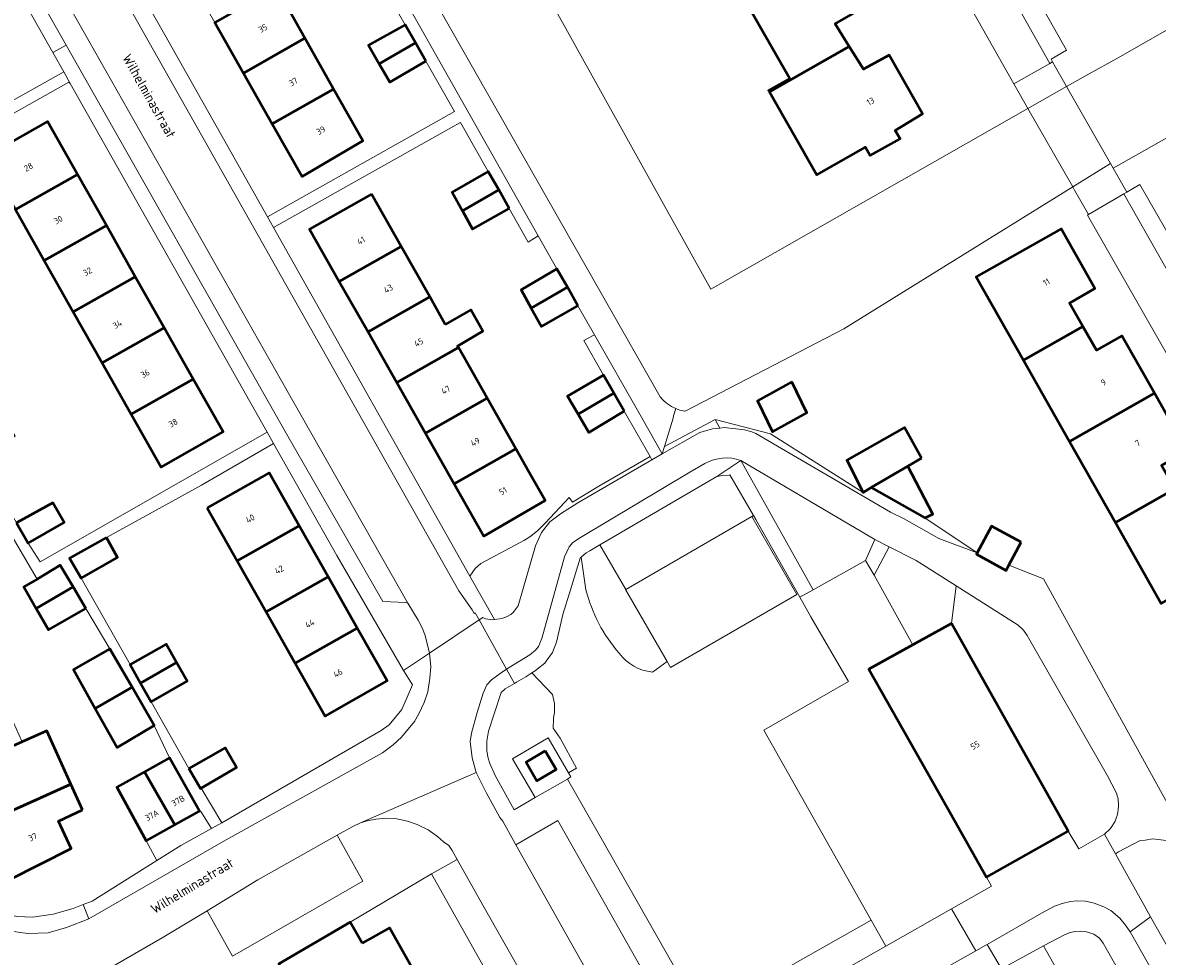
# Model space of a CAD drawing. Header units: metres. Extents: x 113441 to 115918, y 474822 to 477887.
# Tile 107 of 145: x 114430 to 114546, y 476677 to 476773. Entities that reach past the tile are written whole.
import ezdxf
from ezdxf.enums import TextEntityAlignment as Align

# ---------------------------------------------------------------- set-up
doc = ezdxf.new("R2010")
doc.units = ezdxf.units.M
for name, color, linetype, lineweight in [('B-WE-GR-BEPLANTING_CULTUUR_BOSPLANTSOEN-GV', 252, 'Continuous', 18), ('B-WE-GR-GRAS-GV', 252, 'Continuous', 13), ('B-WE-GR-GROENVOORZIENING-GV', 252, 'Continuous', 18), ('B-WE-IE-TERREINAFSCHEIDING_KUNSTMATIG_HEKWERK-G', 252, 'IE-TERREINAFSCHEIDING-KUNSTMATIG', 18), ('B-WE-KW-KUNSTWERK_DEK-GV', 252, 'Continuous', 18), ('B-WE-KW-KUNSTWERK_LANDHOOFD-GV', 252, 'Continuous', 18), ('B-WE-OG-BEBOUWING-GV', 7, 'Continuous', 50), ('B-WE-OG-BEBOUWING-T18', 7, 'Continuous', 50), ('B-WE-OG-BEBOUWING_LAGE TRAFO-GV', 7, 'Continuous', 50), ('B-WE-OG-BEBOUWING_SCHUUR-GV', 7, 'Continuous', 50), ('B-WE-OG-TERREIN_ERF-GV', 252, 'Continuous', 18), ('B-WE-OG-TERREIN_ONBEGROEID-GV', 252, 'Continuous', 18), ('B-WE-OG-TOPOGRAFIE-T18', 7, 'Continuous', 18), ('B-WE-OG-WATER-GV', 252, 'Continuous', 18), ('B-WE-OG-WATER_SLOOT-GV', 252, 'Continuous', 18), ('B-WE-VH-VERHARDING_GESLOTEN-GV', 252, 'Continuous', 18), ('B-WE-VH-VERHARDING_OPEN-GV', 252, 'Continuous', 18)]:
    doc.layers.add(name, color=color, linetype=linetype, lineweight=lineweight)
doc.styles.add('NLCS-ISO-ANNOTATIEF-T18', font='NLCS-ISO.ttf', dxfattribs={"height": 1.8})
doc.linetypes.add('IE-TERREINAFSCHEIDING-KUNSTMATIG', pattern='A,4,[82,NLCS.SHX,S=0.75,R=90,X=0,Y=0],4,-2', length=10)

msp = doc.modelspace()

# ---------------------------------------------------------------- linework, layer by layer
at = {"layer": 'B-WE-GR-BEPLANTING_CULTUUR_BOSPLANTSOEN-GV'}
for points in [[(114517.235, 476719.499), (114503.498, 476727.604), (114510.915, 476714.34), (114516.274, 476717.347)], [(114504.637, 476721.851), (114504.804, 476721.947), (114502.361, 476726.133), (114502.289, 476726.097), (114501.604, 476726.066), (114501.026, 476725.97), (114489.041, 476718.946), (114491.713, 476714.379)], [(114525.562, 476714.746), (114521.47, 476717.333), (114518.71, 476718.745), (114517.179, 476715.84), (114521.138, 476708.693), (114525.081, 476710.887)]]:
    msp.add_lwpolyline(points, close=True, dxfattribs=at)
for points in [[(114541.984, 476693.532), (114541.074, 476695.265), (114532.867, 476709.643), (114532.49, 476710.176), (114531.937, 476710.715), (114525.562, 476714.746), (114525.081, 476710.887), (114537.042, 476689.568), (114538.134, 476687.758), (114540.768, 476689.268), (114541.355, 476689.807)], [(114482.083, 476705.818), (114481.467, 476705.422), (114480.498, 476704.847), (114480.291, 476704.723), (114479.354, 476704.167), (114478.92, 476703.785), (114477.64, 476699.831), (114477.457, 476698.8), (114477.471, 476697.793), (114477.592, 476697.078), (114477.753, 476696.519), (114478.358, 476695.227), (114480.265, 476691.756), (114482.434, 476693.013), (114480.099, 476696.994), (114483.734, 476699.131), (114485.847, 476695.543), (114486.657, 476696.04), (114484.975, 476699.114), (114484.272, 476700.132), (114484.282, 476701.107)], [(114484.189, 476703.578), (114482.083, 476705.818)]]:
    msp.add_lwpolyline(points, dxfattribs=at)
for points in [[(114484.282, 476701.107, 0.1427584), (114484.189, 476703.578)], [(114542.217, 476692.134, 0.0937246), (114541.984, 476693.532)], [(114541.355, 476689.807, 0.1682034), (114542.217, 476692.134)]]:
    msp.add_lwpolyline(points, format="xyb", dxfattribs=at)
at = {"layer": 'B-WE-GR-GRAS-GV'}
for points in [[(114509.544, 476713.571), (114505.039, 476721.544), (114504.804, 476721.947), (114504.637, 476721.851), (114509.254, 476713.865), (114496.291, 476706.371), (114495.941, 476706.976), (114494.436, 476705.893)], [(114487.609, 476714.343), (114487.131, 476717.666), (114487.045, 476717.589), (114486.047, 476714.343), (114485.262, 476711.787), (114484.612, 476708.956), (114484.197, 476707.912), (114483.555, 476707.012), (114483.401, 476706.796), (114482.639, 476706.175), (114482.402, 476706.023), (114482.083, 476705.818), (114484.189, 476703.578)], [(114484.282, 476701.107), (114484.272, 476700.132), (114484.975, 476699.114), (114486.657, 476696.04), (114485.847, 476695.543), (114486.08, 476695.147), (114485.884, 476695.011), (114485.716, 476694.914), (114489.194, 476688.872), (114499.52, 476670.641), (114516.867, 476680.446), (114505.861, 476699.937), (114514.522, 476704.912), (114510.683, 476711.556), (114509.544, 476713.571)]]:
    msp.add_lwpolyline(points, dxfattribs=at)
for points in [[(114491.037, 476707.828, -0.1164315), (114487.609, 476714.343)], [(114494.436, 476705.893, -0.2126479), (114491.037, 476707.828)], [(114484.189, 476703.578, -0.1427584), (114484.282, 476701.107)]]:
    msp.add_lwpolyline(points, format="xyb", dxfattribs=at)
at = {"layer": 'B-WE-GR-GROENVOORZIENING-GV'}
for points in [[(114494.39, 476727.666), (114494.191, 476728.014), (114488.944, 476724.969), (114486.23, 476723.308), (114485.89, 476723.783), (114483.47, 476721.19), (114482.69, 476720.43), (114481.97, 476719.83), (114481.32, 476719.44), (114476.86, 476717.03), (114476.27, 476716.53), (114475.733, 476715.726), (114478.232, 476711.292), (114479, 476711.4), (114479.471, 476711.562), (114479.935, 476711.795), (114480.172, 476711.999), (114480.672, 476712.702), (114482.437, 476718.85), (114483.079, 476720.22), (114483.929, 476721.293), (114485.014, 476722.133), (114486.802, 476723.264)], [(114534.527, 476677.798), (114537.397, 476672.724), (114561.845, 476629.495), (114566.511, 476632.339), (114540.647, 476678.089), (114540.282, 476678.597), (114539.672, 476678.998), (114538.938, 476679.242), (114538.322, 476679.31), (114537.745, 476679.271), (114537.168, 476679.139), (114536.685, 476678.943)]]:
    msp.add_lwpolyline(points, close=True, dxfattribs=at)
for points in [[(114489.041, 476718.946), (114488.01, 476718.342), (114487.652, 476718.132), (114487.131, 476717.666), (114487.609, 476714.343)], [(114494.436, 476705.893), (114495.941, 476706.976), (114491.674, 476714.357), (114491.713, 476714.379), (114489.041, 476718.946)], [(114562.933, 476693.591), (114555.585, 476690.493), (114551.905, 476689.047), (114549.541, 476688.536), (114548.197, 476688.494), (114545.743, 476688.779), (114544.943, 476688.66), (114544.36, 476688.574), (114542.199, 476687.441), (114541.902, 476687.238)], [(114541.902, 476687.238), (114542.995, 476685.282), (114544.911, 476681.855), (114545.511, 476680.781), (114579.649, 476620.498), (114591.49, 476599.587), (114591.549, 476599.486), (114599.435, 476585.898), (114609.148, 476568.719), (114627.867, 476579.088), (114632.039, 476576.665), (114632.207, 476577.552), (114572.818, 476682.269), (114566.896, 476692.71)]]:
    msp.add_lwpolyline(points, dxfattribs=at)
for points in [[(114487.609, 476714.343, 0.1164315), (114491.037, 476707.828)], [(114491.037, 476707.828, 0.2126479), (114494.436, 476705.893)]]:
    msp.add_lwpolyline(points, format="xyb", dxfattribs=at)
at = {"layer": 'B-WE-IE-TERREINAFSCHEIDING_KUNSTMATIG_HEKWERK-G'}
msp.add_lwpolyline([(114495.941, 476706.976), (114496.291, 476706.371), (114509.254, 476713.865), (114504.637, 476721.851), (114491.713, 476714.379), (114491.674, 476714.357)], close=True, dxfattribs=at)
at = {"layer": 'B-WE-KW-KUNSTWERK_DEK-GV'}
msp.add_lwpolyline([(114536.899, 476765.942), (114536.709, 476766.275), (114535.754, 476767.953), (114535.454, 476768.481), (114535.175, 476768.324), (114531.481, 476766.248), (114531.768, 476765.746), (114532.751, 476764.024), (114532.931, 476763.709), (114537.528, 476755.66), (114537.711, 476755.339), (114539.141, 476752.836), (114542.76, 476754.938), (114543.061, 476755.113), (114541.662, 476757.571), (114541.387, 476758.055)], close=True, dxfattribs=at)
at = {"layer": 'B-WE-KW-KUNSTWERK_LANDHOOFD-GV'}
for points in [[(114536.899, 476765.942), (114536.709, 476766.275), (114535.754, 476767.953), (114535.454, 476768.481), (114535.175, 476768.324), (114531.481, 476766.248), (114531.768, 476765.746), (114532.751, 476764.024), (114532.931, 476763.709)], [(114542.76, 476754.938), (114543.061, 476755.113), (114541.662, 476757.571), (114541.387, 476758.055), (114537.528, 476755.66), (114537.711, 476755.339), (114539.141, 476752.836)]]:
    msp.add_lwpolyline(points, close=True, dxfattribs=at)
at = {"layer": 'B-WE-OG-BEBOUWING-GV'}
for points in [[(114512.603, 476779.939), (114503.848, 476774.99), (114508.52, 476766.787), (114506.348, 476765.55), (114506.433, 476765.4), (114514.62, 476770.064), (114513.154, 476772.403), (114515.974, 476774.006)], [(114455.889, 476776.11), (114449.569, 476772.529), (114452.519, 476767.33), (114458.821, 476770.905)], [(114470.155, 476770.425), (114469.087, 476772.297), (114465.344, 476770.194), (114466.438, 476768.298)], [(114458.821, 476770.905), (114452.519, 476767.33), (114455.468, 476762.13), (114461.756, 476765.697)], [(114471.222, 476768.553), (114470.155, 476770.425), (114466.438, 476768.298), (114467.532, 476766.402)], [(114514.62, 476770.064), (114506.433, 476765.4), (114511.283, 476756.887), (114516.279, 476759.733), (114516.774, 476758.864), (114519.817, 476760.598), (114519.328, 476761.459), (114522.124, 476763.142), (114518.706, 476769.188), (114516.085, 476767.724)], [(114461.756, 476765.697), (114455.468, 476762.13), (114458.526, 476756.74), (114464.747, 476760.388)], [(114426.069, 476758.774), (114429.133, 476753.35), (114435.492, 476756.943), (114432.428, 476762.367)], [(114435.492, 476756.943), (114429.133, 476753.35), (114432.099, 476748.101), (114438.458, 476751.693)], [(114478.677, 476755.352), (114477.602, 476757.251), (114473.924, 476755.104), (114474.967, 476753.22)], [(114479.751, 476753.453), (114478.677, 476755.352), (114474.967, 476753.22), (114476.01, 476751.336)], [(114465.648, 476754.906), (114459.298, 476751.338), (114462.341, 476745.97), (114468.674, 476749.56)], [(114438.458, 476751.693), (114432.099, 476748.101), (114435.065, 476742.85), (114441.425, 476746.443)], [(114532.476, 476737.884), (114538.576, 476741.338), (114537.202, 476743.75), (114539.806, 476745.227), (114536.327, 476751.361), (114527.628, 476746.444)], [(114468.674, 476749.56), (114462.341, 476745.97), (114465.283, 476740.779), (114471.614, 476744.368)], [(114485.717, 476745.36), (114484.643, 476747.259), (114480.965, 476745.112), (114482.008, 476743.228)], [(114441.425, 476746.443), (114435.065, 476742.85), (114438.031, 476737.601), (114444.391, 476741.194)], [(114486.792, 476743.461), (114485.717, 476745.36), (114482.008, 476743.228), (114483.051, 476741.344)], [(114473.208, 476741.551), (114471.614, 476744.368), (114465.283, 476740.779), (114468.225, 476735.589), (114474.552, 476739.176), (114474.467, 476739.327), (114477.055, 476740.857), (114475.818, 476743.053)], [(114444.391, 476741.194), (114438.031, 476737.601), (114440.997, 476732.351), (114447.357, 476735.944)], [(114538.576, 476741.338), (114532.476, 476737.884), (114537.191, 476729.557), (114545.893, 476734.485), (114542.559, 476740.397), (114539.951, 476738.926)], [(114474.552, 476739.176), (114468.225, 476735.589), (114471.167, 476730.399), (114477.492, 476733.984)], [(114447.357, 476735.944), (114440.997, 476732.351), (114444.061, 476726.927), (114450.421, 476730.52)], [(114490.477, 476734.515), (114489.422, 476736.364), (114485.72, 476734.205), (114486.814, 476732.339)], [(114491.532, 476732.666), (114490.477, 476734.515), (114486.814, 476732.339), (114487.908, 476730.473)], [(114545.893, 476734.485), (114537.191, 476729.557), (114541.895, 476721.249), (114547.994, 476724.697), (114546.639, 476727.093), (114549.228, 476728.573)], [(114477.492, 476733.984), (114471.167, 476730.399), (114474.109, 476725.209), (114480.431, 476728.792)], [(114481.804, 476726.368), (114480.431, 476728.792), (114474.109, 476725.209), (114477.158, 476719.83), (114483.433, 476723.49)], [(114448.789, 476722.732), (114451.868, 476717.307), (114458.214, 476720.908), (114455.136, 476726.333)], [(114547.994, 476724.697), (114541.895, 476721.249), (114546.606, 476712.929), (114555.311, 476717.858), (114551.948, 476723.777), (114549.35, 476722.302)], [(114429.238, 476721.21), (114430.452, 476719.121), (114434.124, 476721.22), (114432.976, 476723.267)], [(114458.214, 476720.908), (114451.868, 476717.307), (114454.847, 476712.056), (114461.194, 476715.657)], [(114438.459, 476719.685), (114434.68, 476717.563), (114435.863, 476715.533), (114439.589, 476717.644)], [(114435.052, 476714.641), (114433.74, 476716.852), (114431.374, 476715.436), (114430.014, 476714.622), (114431.264, 476712.417)], [(114436.364, 476712.43), (114435.052, 476714.641), (114431.264, 476712.417), (114432.513, 476710.212)], [(114461.194, 476715.657), (114454.847, 476712.056), (114457.827, 476706.805), (114464.174, 476710.406)], [(114464.174, 476710.406), (114457.827, 476706.805), (114460.905, 476701.38), (114467.252, 476704.981)], [(114525.081, 476710.887), (114521.138, 476708.693), (114516.632, 476706.187), (114523.854, 476693.412), (114528.696, 476684.847), (114537.042, 476689.568)], [(114441.094, 476704.337), (114438.825, 476708.262), (114435.088, 476706.152), (114437.327, 476702.17)], [(114445.665, 476706.868), (114444.583, 476708.77), (114440.905, 476706.653), (114441.972, 476704.751)], [(114445.665, 476706.868), (114441.972, 476704.751), (114443.039, 476702.85), (114446.747, 476704.967)], [(114441.094, 476704.337), (114437.327, 476702.17), (114439.552, 476698.15), (114443.363, 476700.412)], [(114429.841, 476698.74), (114423.447, 476695.886), (114425.903, 476690.385), (114432.336, 476693.276), (114434.819, 476694.392), (114432.369, 476699.869)], [(114446.931, 476695.999), (114448.097, 476693.946), (114448.178, 476693.993), (114451.787, 476696.098), (114450.639, 476698.116)], [(114442.378, 476695.659), (114445.469, 476690.213), (114448.024, 476691.631), (114444.924, 476697.081)], [(114442.378, 476695.659), (114439.543, 476694.074), (114442.534, 476688.583), (114445.469, 476690.213)], [(114436.001, 476691.751), (114434.819, 476694.392), (114432.336, 476693.276), (114425.903, 476690.385), (114428.495, 476684.579), (114434.845, 476687.783), (114433.561, 476690.595)], [(114464.685, 476678.078), (114463.452, 476680.254), (114456.133, 476675.969), (114457.726, 476673.158), (114459.531, 476674.224), (114462.059, 476669.765), (114470.397, 476674.49), (114467.469, 476679.656)]]:
    msp.add_lwpolyline(points, close=True, dxfattribs=at)
at = {"layer": 'B-WE-OG-BEBOUWING_LAGE TRAFO-GV'}
msp.add_lwpolyline([(114483.451, 476697.806), (114481.482, 476696.656), (114482.603, 476694.737), (114484.572, 476695.887)], close=True, dxfattribs=at)
at = {"layer": 'B-WE-OG-BEBOUWING_SCHUUR-GV'}
for points in [[(114508.72, 476735.68), (114505.203, 476733.703), (114506.751, 476730.522), (114510.267, 476732.499)], [(114522.015, 476727.829), (114520.279, 476730.993), (114514.366, 476727.631), (114516.026, 476724.321), (114516.865, 476724.812), (114520.636, 476727.021)], [(114520.636, 476727.021), (114516.865, 476724.812), (114522.376, 476721.7), (114523.193, 476722.102)], [(114532.229, 476719.217), (114529.197, 476720.871), (114527.735, 476718.121), (114527.662, 476717.983), (114530.694, 476716.328), (114530.969, 476716.847)]]:
    msp.add_lwpolyline(points, close=True, dxfattribs=at)
at = {"layer": 'B-WE-OG-TERREIN_ERF-GV'}
for points in [[(114532.931, 476763.709), (114532.751, 476764.024), (114531.768, 476765.746), (114531.481, 476766.248), (114505.786, 476811.673), (114494.723, 476805.35), (114494.442, 476805.862), (114493.475, 476807.455), (114472.589, 476795.305), (114500.432, 476745.155), (114500.675, 476745.294)], [(114539.075, 476809.642), (114538.073, 476809.098), (114536.067, 476808.01), (114531.614, 476805.594), (114536.46, 476797.043), (114527.751, 476792.114), (114524.272, 476798.261), (114526.873, 476799.751), (114525.523, 476802.134), (114520.262, 476799.112), (114536.887, 476769.673), (114535.302, 476768.755), (114535.454, 476768.481), (114535.754, 476767.953), (114536.709, 476766.275), (114536.899, 476765.942), (114538.91, 476767.074), (114542.335, 476769.003), (114557.264, 476777.547)], [(114458.821, 476770.905), (114461.756, 476765.697), (114464.747, 476760.388), (114458.526, 476756.74), (114455.468, 476762.13), (114452.519, 476767.33), (114449.569, 476772.529), (114446.62, 476777.729), (114443.67, 476782.929), (114440.628, 476788.292), (114446.957, 476791.963), (114450.03, 476786.509), (114452.952, 476781.321), (114455.889, 476776.11)], [(114561.869, 476768.986), (114541.662, 476757.571), (114543.061, 476755.113), (114544.418, 476755.901), (114566.517, 476717.392), (114579.898, 476693.79), (114580.486, 476692.771), (114582.041, 476690.074), (114582.517, 476689.152), (114600.444, 476657.532), (114600.98, 476656.567), (114617.251, 476665.682), (114619.367, 476666.884), (114619.565, 476666.996), (114619.888, 476667.18), (114619.479, 476667.941), (114598.985, 476703.817), (114570.188, 476754.379)], [(114454.951, 476730.489), (114434.742, 476766.262), (114434.612, 476766.393), (114414.87, 476755.294), (114416.048, 476753.217), (114412.287, 476751.148), (114417.328, 476742.262), (114421.006, 476744.379), (114422.088, 476742.477), (114423.17, 476740.576), (114419.462, 476738.459), (114423.27, 476731.767), (114426.948, 476733.884), (114428.03, 476731.982), (114429.112, 476730.081), (114425.404, 476727.964), (114429.238, 476721.21), (114432.976, 476723.267), (114434.124, 476721.22), (114430.452, 476719.121), (114431.671, 476717.199)], [(114429.133, 476753.35), (114426.069, 476758.774), (114432.428, 476762.367), (114435.492, 476756.943), (114438.458, 476751.693), (114441.425, 476746.443), (114444.391, 476741.194), (114447.357, 476735.944), (114450.421, 476730.52), (114444.061, 476726.927), (114440.997, 476732.351), (114438.031, 476737.601), (114435.065, 476742.85), (114432.099, 476748.101)], [(114489.422, 476736.364), (114487.413, 476739.914), (114488.516, 476740.5), (114486.792, 476743.461), (114483.051, 476741.344), (114482.008, 476743.228), (114480.965, 476745.112), (114484.643, 476747.259), (114482.713, 476750.626), (114481.705, 476749.999), (114479.751, 476753.453), (114476.01, 476751.336), (114474.967, 476753.22), (114473.924, 476755.104), (114477.602, 476757.251), (114474.774, 476762.257), (114473.782, 476761.734), (114455.58, 476751.493), (114475.733, 476715.726), (114476.27, 476716.53), (114476.86, 476717.03), (114481.32, 476719.44), (114481.97, 476719.83), (114482.69, 476720.43), (114483.47, 476721.19), (114485.89, 476723.783), (114486.23, 476723.308), (114488.944, 476724.969), (114494.191, 476728.014), (114491.532, 476732.666), (114487.908, 476730.473), (114486.814, 476732.339), (114485.72, 476734.205)], [(114474.467, 476739.327), (114474.552, 476739.176), (114477.492, 476733.984), (114480.431, 476728.792), (114481.804, 476726.368), (114483.433, 476723.49), (114477.158, 476719.83), (114474.109, 476725.209), (114471.167, 476730.399), (114468.225, 476735.589), (114465.283, 476740.779), (114462.341, 476745.97), (114459.298, 476751.338), (114465.648, 476754.906), (114468.674, 476749.56), (114471.614, 476744.368), (114473.208, 476741.551), (114475.818, 476743.053), (114477.055, 476740.857)], [(114455.604, 476729.332), (114448.22, 476725.067), (114438.459, 476719.685), (114439.589, 476717.644), (114435.863, 476715.533), (114440.905, 476706.653), (114444.583, 476708.77), (114445.665, 476706.868), (114446.747, 476704.967), (114443.039, 476702.85), (114446.931, 476695.999), (114450.639, 476698.116), (114451.787, 476696.098), (114448.178, 476693.993), (114450.291, 476690.441), (114466.621, 476699.9), (114467.448, 476700.48), (114468.744, 476702.056), (114469.847, 476704.578), (114468.927, 476706.054), (114462.087, 476717.856)], [(114451.868, 476717.307), (114448.789, 476722.732), (114455.136, 476726.333), (114458.214, 476720.908), (114461.194, 476715.657), (114464.174, 476710.406), (114467.252, 476704.981), (114460.905, 476701.38), (114457.827, 476706.805), (114454.847, 476712.056)], [(114428, 476721.198), (114412.84, 476714.6), (114427.18, 476681.37), (114429.28, 476680.82), (114430.91, 476680.76), (114432.99, 476681.07), (114435.07, 476681.65), (114436.085, 476682.046), (114437.02, 476682.41), (114443.628, 476686.575), (114442.534, 476688.583), (114439.543, 476694.074), (114442.378, 476695.659), (114444.924, 476697.081), (114443.363, 476700.412), (114439.552, 476698.15), (114437.327, 476702.17), (114435.088, 476706.152), (114438.825, 476708.262), (114436.364, 476712.43), (114432.513, 476710.212), (114431.264, 476712.417), (114430.014, 476714.622), (114431.374, 476715.436)], [(114426.18, 476706.756), (114427.338, 476704.22), (114429.841, 476698.74), (114432.369, 476699.869), (114434.819, 476694.392), (114436.001, 476691.751), (114433.561, 476690.595), (114434.845, 476687.783), (114428.495, 476684.579), (114425.903, 476690.385), (114423.447, 476695.886), (114420.991, 476701.386), (114418.535, 476706.887), (114415.987, 476712.595), (114422.265, 476715.327), (114424.4, 476716.256), (114426.946, 476710.642), (114427.564, 476710.922), (114428.859, 476707.996)]]:
    msp.add_lwpolyline(points, close=True, dxfattribs=at)
for points in [[(114414.285, 476756.342), (114434.091, 476767.458), (114432.966, 476769.448), (114413.74, 476803.44)], [(114440.174, 476778.813), (114444.45, 476771.269), (114454.965, 476752.586), (114474.152, 476763.406), (114471.222, 476768.553), (114467.532, 476766.402), (114466.438, 476768.298), (114465.344, 476770.194), (114469.087, 476772.297), (114467.259, 476775.526)], [(114515.974, 476774.006), (114513.154, 476772.403), (114514.62, 476770.064), (114516.085, 476767.724), (114518.706, 476769.188), (114522.124, 476763.142), (114519.328, 476761.459), (114519.817, 476760.598), (114516.774, 476758.864), (114516.279, 476759.733), (114511.283, 476756.887), (114506.433, 476765.4), (114506.348, 476765.55), (114508.52, 476766.787), (114503.848, 476774.99)], [(114539.032, 476752.773), (114539.141, 476752.836), (114537.711, 476755.339), (114537.528, 476755.66), (114514.06, 476741.096), (114497.806, 476732.668), (114497.751, 476732.64)], [(114564.634, 476707.945), (114539.032, 476752.773)], [(114546.606, 476712.929), (114541.895, 476721.249), (114537.191, 476729.557), (114532.476, 476737.884), (114527.628, 476746.444), (114536.327, 476751.361), (114539.806, 476745.227), (114537.202, 476743.75), (114538.576, 476741.338), (114539.951, 476738.926), (114542.559, 476740.397), (114545.893, 476734.485), (114549.228, 476728.573)], [(114496.834, 476732.928), (114496.641, 476732.269), (114496.613, 476732.171), (114496.549, 476731.954), (114495.69, 476729.016), (114500.881, 476731.798), (114506.535, 476730.335), (114516.026, 476724.321), (114516.865, 476724.812), (114522.376, 476721.7), (114527.735, 476718.121), (114527.662, 476717.983), (114530.694, 476716.328), (114530.969, 476716.847), (114534.512, 476715.451), (114547.952, 476691.099)], [(114476.904, 476676.062), (114471.807, 476685.187), (114463.452, 476680.254), (114464.685, 476678.078), (114467.469, 476679.656), (114470.397, 476674.49)]]:
    msp.add_lwpolyline(points, dxfattribs=at)
for points in [[(114497.088, 476732.826, -0.0162841), (114496.834, 476732.928)], [(114497.751, 476732.64, -0.0389237), (114497.088, 476732.826)]]:
    msp.add_lwpolyline(points, format="xyb", dxfattribs=at)
at = {"layer": 'B-WE-OG-TERREIN_ONBEGROEID-GV'}
msp.add_lwpolyline([(114504.637, 476721.851), (114491.713, 476714.379), (114491.674, 476714.357), (114495.941, 476706.976), (114496.291, 476706.371), (114509.254, 476713.865)], close=True, dxfattribs=at)
at = {"layer": 'B-WE-OG-WATER-GV'}
for points in [[(114557.264, 476777.547), (114542.335, 476769.003), (114538.91, 476767.074), (114536.899, 476765.942), (114532.931, 476763.709), (114500.675, 476745.294), (114500.432, 476745.155), (114472.589, 476795.305), (114493.475, 476807.455), (114515.39, 476820.203), (114510.884, 476828.274), (114510.719, 476828.568), (114496.519, 476854)], [(114460.923, 476797.72), (114460.698, 476796.637), (114460.61, 476796.211), (114460.565, 476795.99), (114460.288, 476794.65), (114461.078, 476794.159), (114495.218, 476734.137), (114495.254, 476734.095), (114495.29, 476734.054)], [(114497.751, 476732.64), (114497.806, 476732.668), (114514.06, 476741.096), (114537.528, 476755.66), (114541.387, 476758.055), (114541.662, 476757.571), (114561.869, 476768.986)]]:
    msp.add_lwpolyline(points, dxfattribs=at)
for points in [[(114495.29, 476734.054, 0.0592182), (114495.996, 476733.41)], [(114495.996, 476733.41, 0.0546563), (114496.834, 476732.928)], [(114496.834, 476732.928, 0.0162841), (114497.088, 476732.826)], [(114497.088, 476732.826, 0.0389237), (114497.751, 476732.64)]]:
    msp.add_lwpolyline(points, format="xyb", dxfattribs=at)
at = {"layer": 'B-WE-OG-WATER_SLOOT-GV'}
for points in [[(114427.714, 476847.958), (114442.024, 476822.538), (114443.876, 476819.248), (114444.962, 476817.4), (114446.047, 476815.552), (114447.943, 476812.213), (114458.501, 476793.615), (114462.498, 476786.574), (114464.356, 476783.247), (114465.397, 476781.369), (114466.437, 476779.49), (114468.327, 476776.138), (114482.713, 476750.626), (114484.643, 476747.259), (114485.717, 476745.36), (114486.792, 476743.461), (114488.516, 476740.5), (114493.169, 476732.27), (114495.43, 476728.27), (114495.69, 476729.016), (114496.549, 476731.954), (114496.613, 476732.171), (114496.641, 476732.269), (114496.834, 476732.928)], [(114495.29, 476734.054), (114495.254, 476734.095), (114495.218, 476734.137), (114461.078, 476794.159), (114460.288, 476794.65), (114458.322, 476797.003)]]:
    msp.add_lwpolyline(points, dxfattribs=at)
for points in [[(114495.996, 476733.41, -0.0592182), (114495.29, 476734.054)], [(114496.834, 476732.928, -0.0546563), (114495.996, 476733.41)]]:
    msp.add_lwpolyline(points, format="xyb", dxfattribs=at)
at = {"layer": 'B-WE-VH-VERHARDING_GESLOTEN-GV'}
for points in [[(114439.554, 476776.328), (114439.29, 476776.795), (114434.65, 476774.225), (114434.935, 476773.722), (114457.569, 476733.703), (114469.35, 476712.978), (114470.412, 476711.229), (114470.837, 476710.414), (114471.142, 476709.628), (114471.593, 476707.841), (114476.671, 476711.243), (114476.259, 476711.986), (114476.163, 476711.915), (114475.942, 476712.294), (114474.597, 476714.228)], [(114536.899, 476765.942), (114536.709, 476766.275), (114535.754, 476767.953), (114535.454, 476768.481), (114535.175, 476768.324), (114531.481, 476766.248), (114531.768, 476765.746), (114532.751, 476764.024), (114532.931, 476763.709), (114537.528, 476755.66), (114537.711, 476755.339), (114539.141, 476752.836), (114542.76, 476754.938), (114543.061, 476755.113), (114541.662, 476757.571), (114541.387, 476758.055)]]:
    msp.add_lwpolyline(points, close=True, dxfattribs=at)
for points in [[(114434.05, 476672.77), (114444.19, 476678.62), (114448.798, 476681.418), (114453.99, 476684.57), (114462.123, 476689.147), (114463.739, 476690.057), (114464.513, 476690.416), (114476.367, 476695.598), (114475.947, 476697.087), (114475.765, 476698.755), (114475.882, 476699.62), (114476.48, 476701.754), (114477.09, 476703.745), (114477.458, 476704.586), (114477.94, 476705.082), (114478.814, 476705.745), (114479.484, 476706.176), (114476.671, 476711.243), (114471.593, 476707.841), (114471.709, 476706.423), (114471.627, 476705.279), (114471.398, 476703.866), (114471.048, 476702.781), (114470.497, 476701.624), (114470.057, 476700.807), (114468.726, 476699.213), (114467.846, 476698.413), (114466.769, 476697.619), (114450.44, 476688.53), (114436.66, 476680.57), (114434.36, 476679.69), (114432.49, 476679.14), (114430.4, 476679.07), (114426.65, 476679.59)], [(114491.962, 476667.68), (114480.428, 476688.178), (114479.086, 476690.583), (114478.801, 476690.961), (114477.378, 476693.526), (114476.367, 476695.598), (114464.513, 476690.416), (114465.198, 476690.626), (114466.079, 476690.801), (114467.116, 476690.904), (114468.236, 476690.841), (114469.321, 476690.611), (114470.323, 476690.249), (114471.462, 476689.703), (114472.422, 476689.038), (114473.025, 476688.491), (114473.56, 476688.109), (114473.912, 476687.594), (114474.435, 476686.661), (114477.059, 476681.981), (114494.276, 476651.615)], [(114530.235, 476675.44), (114528.753, 476677.946), (114528.63, 476677.877), (114527.589, 476677.29), (114505.41, 476664.788)]]:
    msp.add_lwpolyline(points, dxfattribs=at)
at = {"layer": 'B-WE-VH-VERHARDING_OPEN-GV'}
for points in [[(114389.846, 476845.416), (114389.966, 476845.381), (114390.086, 476845.344), (114390.368, 476844.932), (114391.922, 476842.185), (114406.266, 476816.837), (114413.102, 476804.529), (114413.74, 476803.44), (114432.966, 476769.448), (114434.323, 476770.198), (114424.889, 476786.841), (114414.323, 476805.553), (114405.503, 476821.415), (114397.597, 476835.433)], [(114397.597, 476835.433), (114405.503, 476821.415), (114414.323, 476805.553), (114424.889, 476786.841), (114434.323, 476770.198), (114456.92, 476730.335), (114466.792, 476713.123), (114469.157, 476713.014), (114469.35, 476712.978), (114457.569, 476733.703), (114434.935, 476773.722)], [(114520.157, 476829.896), (114518.544, 476832.569), (114513.867, 476829.953), (114519.486, 476819.713), (114505.786, 476811.673), (114531.481, 476766.248), (114535.175, 476768.324), (114517.264, 476800.145), (114519.097, 476801.175), (114530.501, 476807.754), (114530.847, 476807.953), (114524.774, 476818.833)], [(114414.87, 476755.294), (114434.612, 476766.393), (114434.742, 476766.262), (114434.091, 476767.458), (114414.285, 476756.342)], [(114527.735, 476718.121), (114523.801, 476719.607), (114520.25, 476721.606), (114518.855, 476722.311), (114505.046, 476730.352), (114504.623, 476730.535), (114503.866, 476730.751), (114501.791, 476730.974), (114501.356, 476730.922), (114500.58, 476730.829), (114499.296, 476730.483), (114495.43, 476728.27), (114494.39, 476727.666), (114486.802, 476723.264), (114485.014, 476722.133), (114483.929, 476721.293), (114483.079, 476720.22), (114482.437, 476718.85), (114480.672, 476712.702), (114480.172, 476711.999), (114479.935, 476711.795), (114479.471, 476711.562), (114479, 476711.4), (114478.232, 476711.292), (114478.053, 476711.267), (114477.332, 476711.367), (114477.053, 476711.499), (114476.671, 476711.243), (114479.484, 476706.176), (114479.761, 476706.354), (114481.874, 476707.669), (114482.439, 476708.147), (114482.766, 476708.505), (114483.106, 476709.347), (114485.43, 476717.717), (114485.917, 476718.737), (114486.291, 476719.178), (114487.059, 476719.698), (114498.279, 476726.395), (114499.825, 476727.288)], [(114428, 476721.198), (114431.374, 476715.436), (114433.74, 476716.852), (114435.052, 476714.641), (114436.364, 476712.43), (114438.825, 476708.262), (114441.094, 476704.337), (114443.363, 476700.412), (114444.924, 476697.081), (114448.024, 476691.631), (114448.161, 476691.593), (114449.243, 476689.855), (114450.291, 476690.441), (114448.178, 476693.993), (114448.097, 476693.946), (114446.931, 476695.999), (114443.039, 476702.85), (114441.972, 476704.751), (114440.905, 476706.653), (114435.863, 476715.533), (114434.68, 476717.563), (114438.459, 476719.685), (114448.22, 476725.067), (114455.604, 476729.332), (114454.951, 476730.489), (114431.671, 476717.199), (114430.452, 476719.121), (114429.238, 476721.21)], [(114485.262, 476711.787), (114486.047, 476714.343), (114487.045, 476717.589), (114487.131, 476717.666), (114487.652, 476718.132), (114488.01, 476718.342), (114489.041, 476718.946), (114501.026, 476725.97), (114503.498, 476727.604)], [(114503.498, 476727.604), (114517.235, 476719.499), (114518.71, 476718.745), (114521.47, 476717.333), (114525.562, 476714.746), (114531.937, 476710.715), (114532.49, 476710.176), (114532.867, 476709.643), (114541.074, 476695.265), (114541.984, 476693.532)], [(114499.825, 476727.288), (114498.279, 476726.395), (114487.059, 476719.698), (114486.291, 476719.178), (114485.917, 476718.737), (114485.43, 476717.717), (114483.106, 476709.347), (114482.766, 476708.505), (114482.439, 476708.147), (114481.874, 476707.669), (114479.761, 476706.354), (114479.484, 476706.176), (114480.291, 476704.723), (114480.498, 476704.847), (114481.467, 476705.422), (114482.083, 476705.818), (114482.402, 476706.023), (114482.639, 476706.175), (114483.401, 476706.796), (114483.555, 476707.012), (114484.197, 476707.912), (114484.612, 476708.956), (114485.262, 476711.787)], [(114541.355, 476689.807), (114540.768, 476689.268), (114541.902, 476687.238), (114542.199, 476687.441), (114544.36, 476688.574), (114544.943, 476688.66), (114545.743, 476688.779), (114548.197, 476688.494), (114549.541, 476688.536), (114547.952, 476691.099), (114534.512, 476715.451), (114530.969, 476716.847), (114530.694, 476716.328), (114527.662, 476717.983), (114527.735, 476718.121)], [(114503.056, 476669.102), (114518.372, 476677.793), (114516.867, 476680.446), (114499.52, 476670.641), (114489.194, 476688.872), (114485.716, 476694.914), (114482.434, 476693.013), (114480.265, 476691.756), (114478.358, 476695.227), (114477.753, 476696.519), (114477.592, 476697.078), (114477.471, 476697.793), (114477.457, 476698.8), (114477.64, 476699.831), (114478.92, 476703.785), (114479.354, 476704.167), (114480.291, 476704.723), (114479.484, 476706.176), (114478.814, 476705.745), (114477.94, 476705.082), (114477.458, 476704.586), (114477.09, 476703.745), (114476.48, 476701.754), (114475.882, 476699.62), (114475.765, 476698.755), (114475.947, 476697.087), (114476.367, 476695.598), (114477.378, 476693.526), (114478.801, 476690.961), (114479.086, 476690.583), (114480.428, 476688.178), (114484.753, 476690.68), (114496.276, 476670.222)], [(114456.133, 476675.969), (114463.452, 476680.254), (114471.807, 476685.187), (114474.435, 476686.661), (114473.912, 476687.594), (114473.56, 476688.109), (114473.025, 476688.491), (114472.422, 476689.038), (114471.462, 476689.703), (114470.323, 476690.249), (114469.321, 476690.611), (114468.236, 476690.841), (114467.116, 476690.904), (114466.079, 476690.801), (114465.198, 476690.626), (114464.513, 476690.416), (114463.739, 476690.057), (114462.123, 476689.147), (114464.763, 476684.429), (114451.407, 476676.763), (114448.798, 476681.418), (114444.19, 476678.62), (114434.05, 476672.77)], [(114557.609, 476654.229), (114543.403, 476679.236), (114542.935, 476679.944), (114542.369, 476680.634), (114541.439, 476681.423), (114540.698, 476681.805), (114539.705, 476682.187), (114538.833, 476682.392), (114537.948, 476682.435), (114537.307, 476682.365), (114536.429, 476682.144), (114535.67, 476681.873), (114534.334, 476681.156), (114528.753, 476677.946), (114530.235, 476675.44), (114534.527, 476677.798), (114536.685, 476678.943), (114537.168, 476679.139), (114537.745, 476679.271), (114538.322, 476679.31), (114538.938, 476679.242), (114539.672, 476678.998), (114540.282, 476678.597), (114540.647, 476678.089), (114566.511, 476632.339)], [(114426.65, 476679.59), (114430.4, 476679.07), (114432.49, 476679.14), (114434.36, 476679.69), (114436.66, 476680.57), (114436.085, 476682.046), (114435.07, 476681.65), (114432.99, 476681.07), (114430.91, 476680.76), (114429.28, 476680.82)]]:
    msp.add_lwpolyline(points, dxfattribs=at)
for points in [[(114520.262, 476799.112), (114519.097, 476801.175), (114517.264, 476800.145), (114535.175, 476768.324), (114535.454, 476768.481), (114535.302, 476768.755), (114536.887, 476769.673)], [(114455.58, 476751.493), (114454.965, 476752.586), (114444.45, 476771.269), (114440.174, 476778.813), (114438.648, 476777.932), (114439.29, 476776.795), (114439.554, 476776.328), (114474.597, 476714.228), (114475.942, 476712.294), (114476.163, 476711.915), (114476.259, 476711.986), (114476.671, 476711.243), (114477.053, 476711.499), (114477.332, 476711.367), (114478.053, 476711.267), (114478.232, 476711.292), (114475.733, 476715.726)], [(114468.327, 476776.138), (114467.259, 476775.526), (114469.087, 476772.297), (114470.155, 476770.425), (114471.222, 476768.553), (114474.152, 476763.406), (114454.965, 476752.586), (114455.58, 476751.493), (114473.782, 476761.734), (114474.774, 476762.257), (114477.602, 476757.251), (114478.677, 476755.352), (114479.751, 476753.453), (114481.705, 476749.999), (114482.713, 476750.626)], [(114434.323, 476770.198), (114432.966, 476769.448), (114434.091, 476767.458), (114434.742, 476766.262), (114454.951, 476730.489), (114455.604, 476729.332), (114462.087, 476717.856), (114468.927, 476706.054), (114471.593, 476707.841), (114471.142, 476709.628), (114470.837, 476710.414), (114470.412, 476711.229), (114469.35, 476712.978), (114469.157, 476713.014), (114466.792, 476713.123), (114456.92, 476730.335)], [(114544.418, 476755.901), (114543.061, 476755.113), (114542.76, 476754.938), (114578.059, 476692.717), (114579.77, 476693.715), (114579.898, 476693.79), (114566.517, 476717.392)], [(114542.76, 476754.938), (114539.141, 476752.836), (114539.032, 476752.773), (114564.634, 476707.945), (114569.384, 476699.55), (114569.788, 476698.844), (114570.488, 476697.609), (114574.461, 476690.618), (114578.059, 476692.717)], [(114493.169, 476732.27), (114488.516, 476740.5), (114487.413, 476739.914), (114489.422, 476736.364), (114490.477, 476734.515), (114491.532, 476732.666), (114494.191, 476728.014), (114494.39, 476727.666), (114495.43, 476728.27)], [(114500.881, 476731.798), (114495.69, 476729.016), (114495.43, 476728.27), (114499.296, 476730.483), (114500.58, 476730.829), (114501.356, 476730.922)], [(114522.376, 476721.7), (114516.865, 476724.812), (114516.026, 476724.321), (114506.535, 476730.335), (114500.881, 476731.798), (114501.356, 476730.922), (114501.791, 476730.974), (114503.866, 476730.751), (114504.623, 476730.535), (114505.046, 476730.352), (114518.855, 476722.311), (114520.25, 476721.606), (114523.801, 476719.607), (114527.735, 476718.121)], [(114503.498, 476727.604), (114501.026, 476725.97), (114501.604, 476726.066), (114502.289, 476726.097), (114502.361, 476726.133), (114504.804, 476721.947), (114505.039, 476721.544), (114509.544, 476713.571), (114510.915, 476714.34)], [(114518.71, 476718.745), (114517.235, 476719.499), (114516.274, 476717.347), (114517.179, 476715.84)], [(114517.179, 476715.84), (114516.274, 476717.347), (114510.915, 476714.34), (114509.544, 476713.571), (114510.683, 476711.556), (114514.522, 476704.912), (114505.861, 476699.937), (114516.867, 476680.446), (114518.372, 476677.793), (114525.082, 476681.6), (114529.212, 476683.934), (114528.696, 476684.847), (114523.854, 476693.412), (114516.632, 476706.187), (114521.138, 476708.693)], [(114471.593, 476707.841), (114468.927, 476706.054), (114469.847, 476704.578), (114468.744, 476702.056), (114467.448, 476700.48), (114466.621, 476699.9), (114450.291, 476690.441), (114449.243, 476689.855), (114446.08, 476688.12), (114443.628, 476686.575), (114437.02, 476682.41), (114436.085, 476682.046), (114436.66, 476680.57), (114450.44, 476688.53), (114466.769, 476697.619), (114467.846, 476698.413), (114468.726, 476699.213), (114470.057, 476700.807), (114470.497, 476701.624), (114471.048, 476702.781), (114471.398, 476703.866), (114471.627, 476705.279), (114471.709, 476706.423)], [(114485.847, 476695.543), (114483.734, 476699.131), (114480.099, 476696.994), (114482.434, 476693.013), (114485.716, 476694.914), (114485.884, 476695.011), (114486.08, 476695.147)], [(114483.451, 476697.806), (114484.572, 476695.887), (114482.603, 476694.737), (114481.482, 476696.656)], [(114448.024, 476691.631), (114445.469, 476690.213), (114442.534, 476688.583), (114443.628, 476686.575), (114446.08, 476688.12), (114449.243, 476689.855), (114448.161, 476691.593)], [(114480.428, 476688.178), (114491.962, 476667.68), (114496.276, 476670.222), (114484.753, 476690.68)], [(114462.123, 476689.147), (114453.99, 476684.57), (114448.798, 476681.418), (114451.407, 476676.763), (114464.763, 476684.429)], [(114541.902, 476687.238), (114540.768, 476689.268), (114538.134, 476687.758), (114537.042, 476689.568), (114528.696, 476684.847), (114529.212, 476683.934), (114525.082, 476681.6), (114527.589, 476677.29), (114528.63, 476677.877), (114528.753, 476677.946), (114534.334, 476681.156), (114535.67, 476681.873), (114536.429, 476682.144), (114537.307, 476682.365), (114537.948, 476682.435), (114538.833, 476682.392), (114539.705, 476682.187), (114540.698, 476681.805), (114541.439, 476681.423), (114542.369, 476680.634), (114542.935, 476679.944), (114543.403, 476679.236), (114545.511, 476680.781), (114544.911, 476681.855), (114542.995, 476685.282)], [(114535.139, 476671.447), (114537.397, 476672.724), (114534.527, 476677.798), (114530.235, 476675.44), (114531.76, 476672.86), (114494.276, 476651.615), (114477.059, 476681.981), (114474.435, 476686.661), (114471.807, 476685.187), (114476.904, 476676.062), (114491.68, 476650.249), (114492.939, 476647.552)], [(114527.589, 476677.29), (114525.082, 476681.6), (114518.372, 476677.793), (114503.056, 476669.102), (114505.41, 476664.788)], [(114545.511, 476680.781), (114543.403, 476679.236), (114557.609, 476654.229), (114566.691, 476638.172), (114569.41, 476633.442), (114569.961, 476632.407), (114570.801, 476630.925), (114570.833, 476630.943), (114577.459, 476619.258), (114579.649, 476620.498)]]:
    msp.add_lwpolyline(points, close=True, dxfattribs=at)
for points in [[(114503.498, 476727.604, 0.2151486), (114499.825, 476727.288)], [(114499.825, 476727.288, -0.2151486), (114503.498, 476727.604)], [(114541.984, 476693.532, -0.0937246), (114542.217, 476692.134)], [(114542.217, 476692.134, -0.1682034), (114541.355, 476689.807)]]:
    msp.add_lwpolyline(points, format="xyb", dxfattribs=at)

# ---------------------------------------------------------------- texts
at = {"layer": 'B-WE-OG-BEBOUWING-T18', "style": 'NLCS-ISO-ANNOTATIEF-T18'}
for s, rotation, p in [('35', 29.6, (114454.509, 476771.929)), ('37', 29.6, (114457.628, 476766.429)), ('13', 29.5, (114516.796, 476764.438)), ('39', 29.6, (114460.451, 476761.453)), ('28', 29.5, (114430.474, 476757.694)), ('30', 29.5, (114433.532, 476752.28)), ('41', 29.5, (114464.567, 476750.154)), ('32', 29.5, (114436.53, 476746.974)), ('11', 29.6, (114534.829, 476745.894)), ('43', 29.5, (114467.365, 476745.217)), ('34', 29.5, (114439.586, 476741.567)), ('45', 29.5, (114470.483, 476739.716)), ('36', 29.5, (114442.443, 476736.51)), ('9', 29.4, (114540.666, 476735.61)), ('47', 29.5, (114473.254, 476734.828)), ('38', 29.5, (114445.299, 476731.454)), ('49', 29.5, (114476.273, 476729.504)), ('7', 29.4, (114544.184, 476729.373)), ('51', 29.5, (114479.13, 476724.462)), ('40', 29.6, (114453.2, 476721.639)), ('42', 29.6, (114456.176, 476716.395)), ('44', 29.6, (114459.314, 476710.866)), ('46', 29.6, (114462.196, 476705.787)), ('55', 29.3, (114527.51, 476698.382)), ('37B', 29, (114445.815, 476692.692)), ('37A', 29, (114443.123, 476691.197)), ('37', 24.1, (114430.917, 476688.966))]:
    msp.add_text(s, height=0.64, rotation=rotation, dxfattribs=at).set_placement(p, align=Align.MIDDLE)
at = {"layer": 'B-WE-OG-TOPOGRAFIE-T18', "style": 'NLCS-ISO-ANNOTATIEF-T18'}
for rotation, p in [(299.4, (114442.853, 476764.987)), (31.2, (114447.25, 476683.974))]:
    msp.add_text('Wilhelminastraat', height=1, rotation=rotation, dxfattribs=at).set_placement(p, align=Align.MIDDLE)

doc.saveas('drawing.dxf')
